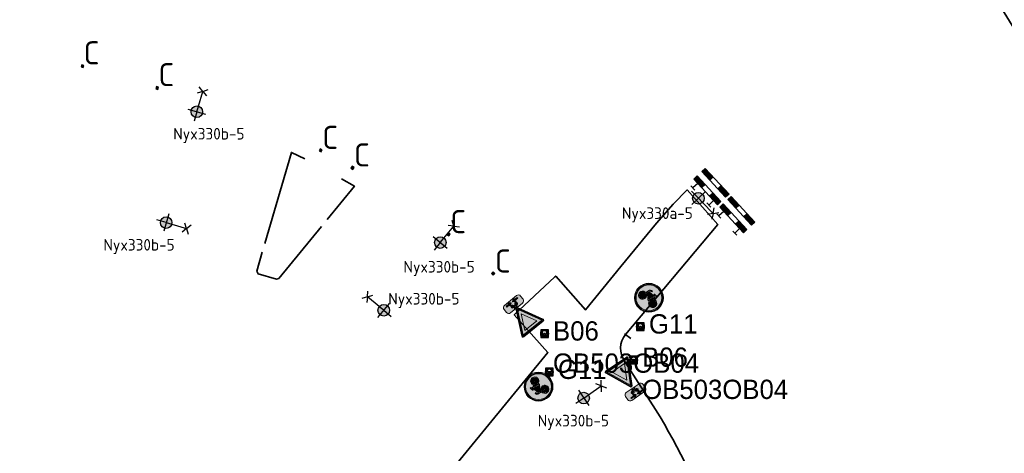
# Model space of a CAD drawing. Header units: metres. Extents: x 167358 to 169466, y 462430 to 462985.
# Tile 26 of 29: x 167724 to 167852, y 462775 to 462832. Entities that reach past the tile are written whole.
import ezdxf
from ezdxf.enums import TextEntityAlignment as Align

# ---------------------------------------------------------------- set-up
doc = ezdxf.new("R2018")
doc.units = ezdxf.units.M
doc.header["$LTSCALE"] = 0.2
for name, color, linetype, lineweight in [('N-WE-IE-MEUBILAIR_WEGMEUBILAIR_CONTAINER-S', 162, 'Continuous', 25), ('N-WE-IE-MEUBILAIR_WEGMEUBILAIR_LICHTMAST-S', 24, 'Continuous', 25), ('N-WE-IE-MEUBILAIR_WEGMEUBILAIR_VERKEERSBORD-G', 7, 'Continuous', 35), ('N-WE-IE-MEUBILAIR_WEGMEUBILAIR_VERKEERSBORD-S', 92, 'Continuous', 25), ('N-WE-IE-TERREINAFSCHEIDING_KUNSTMATIG_RASTERHEKWERK-G', 213, 'IE-TERREINAFSCHEIDING-KUNSTMATIG-OPEN', 35), ('N-WE-IE-TERREINAFSCHEIDING_KUNSTMATIG_STAAFMATHEKWERK-t18', 215, 'IE-TERREINAFSCHEIDING-KUNSTMATIG-OPEN', 35), ('N-WE-VW-VERKEERSTEKEN_BORD_B-S', 7, 'Continuous', 25), ('N-WE-VW-VERKEERSTEKEN_BORD_G-S', 7, 'Continuous', 25), ('N-WE-VW-VERKEERSTEKEN_BORD_ONDERBORD-S', 7, 'Continuous', 25)]:
    doc.layers.add(name, color=color, linetype=linetype, lineweight=lineweight)
for name, color, linetype in [('TA72_ROOD', 240, 'Continuous'), ('TB72_BORDEN', 7, 'Continuous'), ('X_uitv', 7, 'Continuous')]:
    doc.layers.add(name, color=color, linetype=linetype)
doc.layers.add('X-XX-AL-FASERENS-G', color=6, linetype='Fasegrens', lineweight=35, plot=False)
doc.styles.add('NLCS-ISO', font='NLCS-ISO.ttf')
doc.styles.add('ZURICH', font='ZURCHN.TTF')
doc.linetypes.add('Fasegrens', pattern='A,40,[132,ltypeshp.shx,S=2,R=0,X=0,Y=0],-0.2,1', length=41.2)
doc.linetypes.add('IE-TERREINAFSCHEIDING-KUNSTMATIG-OPEN', pattern='A,7,-1.5,[67,NLCS.SHX,S=0.75,R=0,X=0,Y=0],-1.5', length=10)
picture_1 = doc.add_image_def('image1.png', size_in_pixel=(1080, 776))

# ---------------------------------------------------------------- blocks, each defined once
blk = doc.blocks.new('N-SIE-WEG_VERKEERSBORD_PAAL-SO')
h = blk.add_hatch(color=256)
h.dxf.hatch_style = 1
h.paths.add_polyline_path([(-1, 0, 1), (1, 0, 1)])
h.paths.add_polyline_path([(0.8, 0, -1), (-0.8, 0, -1)], flags=16)
h = blk.add_hatch(color=256)
h.dxf.hatch_style = 1
h.paths.add_polyline_path([(0, 1), (-1, 1), (-0.8, 0.6, -0.037994), (-0.7, 0.71), (-0.77, 0.86), (-0.51, 0.86, -0.134934)])
h = blk.add_hatch(color=256)
h.dxf.hatch_style = 1
h.paths.add_polyline_path([(-0.86, 0.72), (-1, 1), (-1, 0, -0.134934), (-0.86, 0.51)])
h = blk.add_hatch(color=256)
h.dxf.hatch_style = 1
h.paths.add_polyline_path([(-0.51, -0.86), (-0.86, -0.86), (-0.86, -0.51, -0.134934), (-1, 0), (-1, -1), (0, -1, -0.134934)])
h = blk.add_hatch(color=256)
h.dxf.hatch_style = 1
h.paths.add_polyline_path([(-0.6, 0.52, 0.050318), (-0.69, 0.39), (-0.11, -0.79, 0.066661), (0.11, -0.79), (0.69, 0.39, 0.050318), (0.6, 0.52), (0, -0.69)])
h = blk.add_hatch(color=256)
h.dxf.hatch_style = 1
h.paths.add_polyline_path([(0.17, 0, 1), (-0.17, 0, 1)])
h = blk.add_hatch(color=256)
h.dxf.hatch_style = 1
h.paths.add_polyline_path([(1, 1), (0, 1, -0.134934), (0.51, 0.86), (0.77, 0.86), (0.7, 0.71, -0.037994), (0.8, 0.6)])
h = blk.add_hatch(color=256)
h.dxf.hatch_style = 1
h.paths.add_polyline_path([(1, 0, -0.134934), (0.86, -0.51), (0.86, -0.86), (0.51, -0.86, -0.134934), (0, -1), (1, -1)])
h = blk.add_hatch(color=256)
h.dxf.hatch_style = 1
h.paths.add_polyline_path([(1, 1), (0.86, 0.72), (0.86, 0.51, -0.134934), (1, 0)])
for points in [[(-1, -1), (1, -1), (1, 1), (-1, 1)], [(-0.86, -0.86), (0.86, -0.86), (0.86, 0.86), (-0.86, 0.86)]]:
    blk.add_lwpolyline(points, close=True)
at = {"flags": 128}
for points in [[(-1, 1), (0, -1), (1, 1)], [(-0.77, 0.86), (0, -0.69), (0.77, 0.86)]]:
    blk.add_lwpolyline(points, close=True, dxfattribs=at)
for radius in [1, 0.796, 0.171]:
    blk.add_circle((0, 0), radius)
at = {"lineweight": 30, "flags": 104}
blk.add_attdef('bordgegevens', text='', height=3, dxfattribs=at).set_placement((2.21, 3.21), align=Align.TOP_LEFT)
at = {"style": 'NLCS-ISO', "flags": 9}
for tag, p in [('PAAL', (2.21, -4.13)), ('LOCATIE', (2.21, -8.3))]:
    blk.add_attdef(tag, p, '', height=3, dxfattribs=at)
blk = doc.blocks.new('N-SIE-WEG_LICHTMAST_1UITHOUDER-SO')
h = blk.add_hatch(color=256)
edge = h.paths.add_edge_path()
edge.add_arc((0, 0), 1.5, 0, 360)
for p, q in [((-5.5, 0), (-6.34, 1.24)), ((-5.5, 0), (-6.34, -1.24)), ((-5.5, 0), (-4.66, 1.24)), ((-1.5, 0), (-5.5, 0)), ((-5.5, 0), (-4.66, -1.24)), ((0, 0), (-1.49, 0)), ((0, -2.42), (0, 2.33)), ((0, 0), (2.52, 0))]:
    blk.add_line(p, q)
blk.add_circle((0, 0), 1.5)
at = {"style": 'ZURICH'}
blk.add_attdef('TYPE', text='', height=3, dxfattribs=at).set_placement((6.91, 5.26), align=Align.BOTTOM_CENTER)
blk = doc.blocks.new('SIE-WEG_CONTAINER_TEGEL')
at = {"flags": 128}
blk.add_lwpolyline([(-0.15, -0.15), (0.15, -0.15), (0.15, 0.15), (-0.15, 0.15)], close=True, dxfattribs=at)
blk.add_solid([(-0.15, 0.15), (-0.15, -0.15), (0.15, 0.15), (0.15, -0.15)])
at = {"style": 'NLCS-ISO'}
blk.add_text('C', height=0.2, dxfattribs=at).set_placement((0, 0), align=Align.MIDDLE_CENTER)
blk.add_attdef('TEGEL', (0.09, 0.26), '', height=3, dxfattribs=at)
blk = doc.blocks.new('N-SVW-VERKEERSTEKEN_BORD_B06-SO')
at = {"true_color": 0xff0000}
h = blk.add_hatch(color=1, dxfattribs=at)
h.dxf.hatch_style = 1
h.paths.add_polyline_path([(-3.53, 3.13), (-0.27, -3.4, 0.284079), (0, -3.56), (0, -3.36, -0.284079), (-0.09, -3.31), (-3.35, 3.22, -0.557537), (-3.26, 3.36), (0, 3.36), (0, 3.56), (-3.26, 3.56, 0.557537)])
at = {"true_color": 0xffffff}
h = blk.add_hatch(color=7, dxfattribs=at)
h.dxf.hatch_style = 1
h.paths.add_polyline_path([(-0.09, -3.31, 0.284079), (0, -3.36), (0, -3.04), (-3.1, 3.16), (0, 3.16), (0, 3.36), (-3.26, 3.36, 0.557537), (-3.35, 3.22)])
at = {"true_color": 0xff0000}
h = blk.add_hatch(color=1, dxfattribs=at)
h.dxf.hatch_style = 1
h.paths.add_polyline_path([(0, -3.04), (0, -1.48), (-1.97, 2.46), (0, 2.46), (0, 3.16), (-3.1, 3.16)], flags=17)
h = blk.add_hatch(color=1, dxfattribs=at)
h.dxf.hatch_style = 1
h.paths.add_polyline_path([(0, 3.36), (3.26, 3.36, -0.557537), (3.35, 3.22), (0.09, -3.31, -0.284079), (0, -3.36), (0, -3.56, 0.284079), (0.27, -3.4), (3.53, 3.13, 0.557537), (3.26, 3.56), (0, 3.56)])
at = {"true_color": 0xffffff}
h = blk.add_hatch(color=7, dxfattribs=at)
h.dxf.hatch_style = 1
h.paths.add_polyline_path([(0, -3.04), (0, -3.36, 0.284079), (0.09, -3.31), (3.35, 3.22, 0.557537), (3.26, 3.36), (0, 3.36), (0, 3.16), (3.1, 3.16)])
at = {"true_color": 0xff0000}
h = blk.add_hatch(color=1, dxfattribs=at)
h.dxf.hatch_style = 1
h.paths.add_polyline_path([(0, -3.04), (3.1, 3.16), (0, 3.16), (0, 2.46), (1.97, 2.46), (0, -1.48)], flags=17)
at = {"true_color": 0xffffff}
h = blk.add_hatch(color=7, dxfattribs=at)
h.dxf.hatch_style = 1
h.paths.add_polyline_path([(0, -1.48), (1.97, 2.46), (-1.97, 2.46)])
at = {"color": 1, "lineweight": 0, "true_color": 0xff0000}
blk.add_lwpolyline([(-3.53, 3.13), (-0.27, -3.4, 0.618034), (0.27, -3.4), (3.53, 3.13, 0.557537), (3.26, 3.56), (-3.26, 3.56, 0.557537)], format="xyb", close=True, dxfattribs=at)
at = {"color": 7, "lineweight": 0, "true_color": 0xffffff}
blk.add_lwpolyline([(-3.35, 3.22), (-0.09, -3.31, 0.618034), (0.09, -3.31), (3.35, 3.22, 0.557537), (3.26, 3.36), (-3.26, 3.36, 0.557537)], format="xyb", close=True, dxfattribs=at)
for points in [[(-3.1, 3.16), (0, -3.04), (3.1, 3.16)], [(-1.97, 2.46), (0, -1.48), (1.97, 2.46)]]:
    blk.add_lwpolyline(points, close=True, dxfattribs=at)
blk = doc.blocks.new('N-SVW-VERKEERSTEKEN_BORD_ONDERBORD_OB503OB02-SO')
at = {"true_color": 0xffffff}
h = blk.add_hatch(color=7, dxfattribs=at)
h.dxf.hatch_style = 1
edge = h.paths.add_edge_path()
edge.add_line((2.75, -0.52), (2.75, 0.52))
edge.add_arc((2.02, 0.52), 0.726, 0, 90)
edge.add_line((2.02, 1.25), (-2.02, 1.25))
edge.add_arc((-2.02, 0.52), 0.726, 90, 180)
edge.add_line((-2.75, 0.52), (-2.75, -0.52))
edge.add_arc((-2.02, -0.52), 0.726, 180, 270)
edge.add_line((-2.02, -1.25), (2.02, -1.25))
edge.add_arc((2.02, -0.52), 0.726, 270, 360)
at = {"true_color": 0x191919}
h = blk.add_hatch(color=250, dxfattribs=at)
h.dxf.hatch_style = 1
h.paths.add_polyline_path([(0.37, 0.87), (0.43, 1.01), (0.52, 1.01), (0.52, 1.09), (0.23, 1.09, 1), (0.23, 1.01), (0.34, 1.01), (0.3, 0.93), (-0.37, 0.93), (-0.32, 1.05, -0.345861), (-0.26, 1.09), (-0.16, 1.09), (-0.16, 1.17), (-0.27, 1.17, 0.334348), (-0.4, 1.07), (-0.54, 0.67, 0.794265), (-0.88, -0.01, 0.4733), (-0.29, 0.11, 0.427471), (-0.47, 0.64), (-0.43, 0.76), (0.03, 0.25), (0.22, 0.25, 0.529348), (0.79, -0.05, 0.476174), (0.91, 0.54, 0.318009), (0.47, 0.66)])
h.paths.add_polyline_path([(-0.39, 0.85), (0.27, 0.85), (0.05, 0.36)], flags=16)
h.paths.add_polyline_path([(-0.5, 0.57, -0.542254), (-0.44, 0.06, -0.632638), (-0.94, 0.29, -0.479903), (-0.57, 0.59), (-0.67, 0.31, 1.053204), (-0.59, 0.28)], flags=16)
h.paths.add_polyline_path([(0.32, 0.77), (0.4, 0.62, 0.234167), (0.22, 0.33), (0.12, 0.33)], flags=16)
h.paths.add_polyline_path([(0.44, 0.55), (0.55, 0.33), (0.3, 0.33, -0.216058)], flags=16)
h.paths.add_polyline_path([(0.3, 0.25), (0.61, 0.25, 0.566151), (0.65, 0.31), (0.51, 0.58, -0.564261), (0.91, 0.25, -0.396488), (0.58, -0.01, -0.350134)], flags=16)
h = blk.add_hatch(color=250, dxfattribs=at)
h.dxf.hatch_style = 1
edge = h.paths.add_edge_path()
edge.add_arc((-0.29, -0.67), 0.0508, -55.4489, 55.3151, ccw=False)
edge.add_line((-0.26, -0.71), (-0.91, -1.17))
edge.add_arc((-0.94, -1.12), 0.0497, 163.0196, 304.618, ccw=False)
edge.add_line((-0.99, -1.11), (-0.91, -0.8))
edge.add_line((-0.91, -0.8), (-1.83, -0.8))
edge.add_line((-1.83, -0.8), (-1.83, -0.55))
edge.add_line((-1.83, -0.55), (-0.91, -0.55))
edge.add_line((-0.91, -0.55), (-0.99, -0.23))
edge.add_arc((-0.94, -0.22), 0.0509, 59.1524, 193.2055, ccw=False)
edge.add_line((-0.91, -0.18), (-0.26, -0.63))
h = blk.add_hatch(color=250, dxfattribs=at)
h.dxf.hatch_style = 1
edge = h.paths.add_edge_path()
edge.add_arc((0.29, -0.67), 0.0508, 484.6849, 595.4489)
edge.add_line((0.26, -0.71), (0.91, -1.17))
edge.add_arc((0.94, -1.12), 0.0497, 235.382, 376.9804)
edge.add_line((0.99, -1.11), (0.91, -0.8))
edge.add_line((0.91, -0.8), (1.83, -0.8))
edge.add_line((1.83, -0.8), (1.83, -0.55))
edge.add_line((1.83, -0.55), (0.91, -0.55))
edge.add_line((0.91, -0.55), (0.99, -0.23))
edge.add_arc((0.94, -0.22), 0.0509, 346.7945, 480.8476)
edge.add_line((0.91, -0.18), (0.26, -0.63))
at = {"color": 250, "lineweight": 0, "true_color": 0x191919}
for points in [[(2.75, -0.52), (2.75, 0.52, 0.414214), (2.02, 1.25), (-2.02, 1.25, 0.414214), (-2.75, 0.52), (-2.75, -0.52, 0.414214), (-2.02, -1.25), (2.02, -1.25, 0.414214)], [(0.37, 0.87), (0.43, 1.01), (0.52, 1.01), (0.52, 1.09), (0.23, 1.09, 1), (0.23, 1.01), (0.34, 1.01), (0.3, 0.93), (-0.37, 0.93), (-0.32, 1.05, -0.345861), (-0.26, 1.09), (-0.16, 1.09), (-0.16, 1.17), (-0.27, 1.17, 0.334348), (-0.4, 1.07), (-0.54, 0.67, 0.794265), (-0.88, -0.01, 0.4733), (-0.29, 0.11, 0.427471), (-0.47, 0.64), (-0.43, 0.76), (0.03, 0.25), (0.22, 0.25, 0.529348), (0.79, -0.05, 0.476174), (0.91, 0.54, 0.318009), (0.47, 0.66)], [(-0.5, 0.57, -0.542254), (-0.44, 0.06, -0.632638), (-0.94, 0.29, -0.479903), (-0.57, 0.59), (-0.67, 0.31, 1.053204), (-0.59, 0.28)], [(0.32, 0.77), (0.12, 0.33), (0.22, 0.33, -0.234167), (0.4, 0.62)], [(0.51, 0.58, -0.564261), (0.91, 0.25, -0.396488), (0.58, -0.01, -0.350134), (0.3, 0.25), (0.61, 0.25, 0.566151), (0.65, 0.31)], [(0.55, 0.33), (0.44, 0.55, 0.216058), (0.3, 0.33)], [(-1.83, -0.55), (-0.91, -0.55), (-0.99, -0.23, -0.662219), (-0.91, -0.18), (-0.26, -0.63, -0.524067), (-0.26, -0.71), (-0.91, -1.17, -0.710653), (-0.99, -1.11), (-0.91, -0.8), (-1.83, -0.8)], [(1.83, -0.55), (0.91, -0.55), (0.99, -0.23, 0.662219), (0.91, -0.18), (0.26, -0.63, 0.524067), (0.26, -0.71), (0.91, -1.17, 0.710653), (0.99, -1.11), (0.91, -0.8), (1.83, -0.8)]]:
    blk.add_lwpolyline(points, format="xyb", close=True, dxfattribs=at)
blk.add_lwpolyline([(0.27, 0.85), (-0.39, 0.85), (0.05, 0.36)], close=True, dxfattribs=at)
blk = doc.blocks.new('N-SVW-VERKEERSTEKEN_BORD_G11-SO')
at = {"true_color": 0x007dc8}
h = blk.add_hatch(color=152, dxfattribs=at)
h.dxf.hatch_style = 1
h.paths.add_polyline_path([(3.35, 0, 1), (-3.35, 0, 1)])
h.paths.add_polyline_path([(0.12, -0.62), (-1.14, 0.77), (-1.25, 0.45, -0.427471), (-0.78, -1.01, -0.4733), (-2.38, -1.32, -0.794265), (-1.45, 0.53), (-1.08, 1.61, -0.334348), (-0.72, 1.88), (-0.4, 1.88), (-0.4, 1.66), (-0.68, 1.66, 0.345861), (-0.85, 1.55), (-0.98, 1.22), (0.85, 1.22), (0.95, 1.44), (0.64, 1.44, -1), (0.64, 1.66), (1.45, 1.66), (1.45, 1.44), (1.19, 1.44), (1.02, 1.05), (1.31, 0.48, -0.318009), (2.5, 0.17, -0.476174), (2.19, -1.44, -0.529348), (0.62, -0.62)], flags=16)
h.paths.add_polyline_path([(0.15, -0.32), (-1.04, 1), (0.75, 1)], flags=0)
h.paths.add_polyline_path([(0.35, -0.39), (0.9, 0.8), (1.11, 0.39, 0.234167), (0.62, -0.39)], flags=0)
h.paths.add_polyline_path([(-1.17, -1.15, -0.632638), (-2.54, -0.5, -0.479903), (-1.53, 0.31), (-1.81, -0.47, 1.053204), (-1.6, -0.54), (-1.33, 0.24, -0.542254)], flags=0)
h.paths.add_polyline_path([(0.85, -0.62), (1.7, -0.62, 0.566151), (1.79, -0.46), (1.41, 0.28, -0.564261), (2.51, -0.63, -0.396488), (1.6, -1.34, -0.350134)], flags=0)
h.paths.add_polyline_path([(0.85, -0.39, -0.216058), (1.22, 0.18), (1.52, -0.39)], flags=0)
h = blk.add_hatch(color=152, dxfattribs=at)
h.dxf.hatch_style = 1
h.paths.add_polyline_path([(3.36, 1.15), (3.55, 1.22, 0.577878), (-2.83, 2.46), (-2.68, 2.33, -0.577878)])
at = {"true_color": 0xffffff}
h = blk.add_hatch(color=7, dxfattribs=at)
h.dxf.hatch_style = 1
h.paths.add_polyline_path([(-2.68, 2.33), (-2.53, 2.19, -0.577878), (3.17, 1.09), (3.36, 1.15, 0.577878)])
at = {"true_color": 0x007dc8}
h = blk.add_hatch(color=152, dxfattribs=at)
h.dxf.hatch_style = 1
h.paths.add_polyline_path([(-2.68, 2.33), (-2.83, 2.46, 0.180494), (-3.75, 0, 0.414214), (0, -3.75), (0, -3.55, -0.414214), (-3.55, 0, -0.180494)])
at = {"true_color": 0xffffff}
h = blk.add_hatch(color=7, dxfattribs=at)
h.dxf.hatch_style = 1
h.paths.add_polyline_path([(-3.35, 0, -0.180494), (-2.53, 2.19), (-2.68, 2.33, 0.180494), (-3.55, 0, 0.414214), (0, -3.55), (0, -3.35, -0.414214)])
h = blk.add_hatch(color=7, dxfattribs=at)
h.dxf.hatch_style = 1
h.paths.add_polyline_path([(1.02, 1.05), (1.19, 1.44), (1.45, 1.44), (1.45, 1.66), (0.64, 1.66, 1), (0.64, 1.44), (0.95, 1.44), (0.85, 1.22), (-0.98, 1.22), (-0.85, 1.55, -0.345861), (-0.68, 1.66), (-0.4, 1.66), (-0.4, 1.88), (-0.72, 1.88, 0.334348), (-1.08, 1.61), (-1.45, 0.53, 0.794265), (-2.38, -1.32, 0.4733), (-0.78, -1.01, 0.427471), (-1.25, 0.45), (-1.14, 0.77), (0.12, -0.62), (0.62, -0.62, 0.529348), (2.19, -1.44, 0.476174), (2.5, 0.17, 0.318009), (1.31, 0.48)])
h.paths.add_polyline_path([(-1.04, 1), (0.75, 1), (0.15, -0.32)], flags=16)
h.paths.add_polyline_path([(-1.33, 0.24, -0.542254), (-1.17, -1.15, -0.632638), (-2.54, -0.5, -0.479903), (-1.53, 0.31), (-1.81, -0.47, 1.053204), (-1.6, -0.54)], flags=16)
h.paths.add_polyline_path([(0.9, 0.8), (1.11, 0.39, 0.234167), (0.62, -0.39), (0.35, -0.39)], flags=16)
h.paths.add_polyline_path([(1.22, 0.18), (1.52, -0.39), (0.85, -0.39, -0.216058)], flags=16)
h.paths.add_polyline_path([(0.85, -0.62), (1.7, -0.62, 0.566151), (1.79, -0.46), (1.41, 0.28, -0.564261), (2.51, -0.63, -0.396488), (1.6, -1.34, -0.350134)], flags=16)
at = {"true_color": 0x007dc8}
h = blk.add_hatch(color=152, dxfattribs=at)
h.dxf.hatch_style = 1
h.paths.add_polyline_path([(-1.33, 0.24), (-1.6, -0.54, -1.053204), (-1.81, -0.47), (-1.53, 0.31, 0.479903), (-2.54, -0.5, 0.632638), (-1.17, -1.15, 0.542254)])
h = blk.add_hatch(color=152, dxfattribs=at)
h.dxf.hatch_style = 1
h.paths.add_polyline_path([(0.75, 1), (-1.04, 1), (0.15, -0.32)])
h = blk.add_hatch(color=152, dxfattribs=at)
h.dxf.hatch_style = 1
h.paths.add_polyline_path([(3.75, 0, 0.083022), (3.55, 1.22), (3.36, 1.15, -0.083022), (3.55, 0, -0.414214), (0, -3.55), (0, -3.75, 0.414214)])
at = {"true_color": 0xffffff}
h = blk.add_hatch(color=7, dxfattribs=at)
h.dxf.hatch_style = 1
h.paths.add_polyline_path([(3.36, 1.15), (3.17, 1.09, -0.083022), (3.35, 0, -0.414214), (0, -3.35), (0, -3.55, 0.414214), (3.55, 0, 0.083022)])
at = {"true_color": 0x007dc8}
h = blk.add_hatch(color=152, dxfattribs=at)
h.dxf.hatch_style = 1
h.paths.add_polyline_path([(1.11, 0.39), (0.9, 0.8), (0.35, -0.39), (0.62, -0.39, -0.234167)])
h = blk.add_hatch(color=152, dxfattribs=at)
h.dxf.hatch_style = 1
h.paths.add_polyline_path([(2.51, -0.63, 0.564261), (1.41, 0.28), (1.79, -0.46, -0.566151), (1.7, -0.62), (0.85, -0.62, 0.350134), (1.6, -1.34, 0.396488)])
h = blk.add_hatch(color=152, dxfattribs=at)
h.dxf.hatch_style = 1
h.paths.add_polyline_path([(1.22, 0.18, 0.216058), (0.85, -0.39), (1.52, -0.39)])
at = {"color": 7, "lineweight": 0, "true_color": 0xffffff}
for points in [[(1.02, 1.05), (1.19, 1.44), (1.45, 1.44), (1.45, 1.66), (0.64, 1.66, 1), (0.64, 1.44), (0.95, 1.44), (0.85, 1.22), (-0.98, 1.22), (-0.85, 1.55, -0.345861), (-0.68, 1.66), (-0.4, 1.66), (-0.4, 1.88), (-0.72, 1.88, 0.334348), (-1.08, 1.61), (-1.45, 0.53, 0.794265), (-2.38, -1.32, 0.4733), (-0.78, -1.01, 0.427471), (-1.25, 0.45), (-1.14, 0.77), (0.12, -0.62), (0.62, -0.62, 0.529348), (2.19, -1.44, 0.476174), (2.5, 0.17, 0.318009), (1.31, 0.48)], [(-1.33, 0.24, -0.542254), (-1.17, -1.15, -0.632638), (-2.54, -0.5, -0.479903), (-1.53, 0.31), (-1.81, -0.47, 1.053204), (-1.6, -0.54)], [(0.9, 0.8), (0.35, -0.39), (0.62, -0.39, -0.234167), (1.11, 0.39)], [(1.41, 0.28, -0.564261), (2.51, -0.63, -0.396488), (1.6, -1.34, -0.350134), (0.85, -0.62), (1.7, -0.62, 0.566151), (1.79, -0.46)], [(1.52, -0.39), (1.22, 0.18, 0.216058), (0.85, -0.39)]]:
    blk.add_lwpolyline(points, format="xyb", close=True, dxfattribs=at)
blk.add_lwpolyline([(0.75, 1), (-1.04, 1), (0.15, -0.32)], close=True, dxfattribs=at)
at = {"color": 152, "lineweight": 0, "true_color": 0x007dc8}
blk.add_circle((0, 0), 3.75, dxfattribs=at)
at = {"color": 7, "lineweight": 0, "true_color": 0xffffff}
for radius in [3.55, 3.35]:
    blk.add_circle((0, 0), radius, dxfattribs=at)
blk = doc.blocks.new('bm14')
at = {"layer": 'TA72_ROOD'}
for p, q in [((0.185, 0.723), (0.185, 0.572)), ((0.563, 0.723), (0.563, 0.572)), ((0.185, 0.367), (0.185, 0.216)), ((0.563, 0.367), (0.563, 0.216))]:
    blk.add_line(p, q, dxfattribs=at)
for points in [[(-0.192, 0.723), (0.185, 0.723), (-0.192, 0.572), (0.185, 0.572)], [(0.563, 0.723), (0.941, 0.723), (0.563, 0.572), (0.941, 0.572)], [(-0.192, 0.367), (0.185, 0.367), (-0.192, 0.216), (0.185, 0.216)], [(0.563, 0.367), (0.941, 0.367), (0.563, 0.216), (0.941, 0.216)]]:
    blk.add_solid(points, dxfattribs=at)
at = {"layer": 'TB72_BORDEN'}
for p, q in [((-0.192, 0.723), (0.941, 0.723)), ((-0.192, 0.723), (-0.192, 0.572)), ((0.941, 0.723), (0.941, 0.572)), ((-0.192, 0.572), (0.941, 0.572)), ((-0.192, 0.367), (0.941, 0.367)), ((-0.192, 0.367), (-0.192, 0.216)), ((0.941, 0.367), (0.941, 0.216)), ((-0.192, 0.216), (0.941, 0.216)), ((-0.093, 0), (0.093, 0)), ((-0.004, 0.216), (-0.004, 0)), ((0.752, 0.216), (0.752, 0)), ((0.663, 0), (0.848, 0))]:
    blk.add_line(p, q, dxfattribs=at)

msp = doc.modelspace()

# ---------------------------------------------------------------- linework, layer by layer
at = {"layer": 'N-WE-IE-MEUBILAIR_WEGMEUBILAIR_VERKEERSBORD-G', "ltscale": 0.2}
msp.add_lwpolyline([(167802.74, 462790.85), (167803.54, 462790.24)], dxfattribs=at)
at = {"layer": 'N-WE-IE-TERREINAFSCHEIDING_KUNSTMATIG_RASTERHEKWERK-G', "flags": 128}
for points in [[(167761.23, 462813.52), (167759.5, 462814.36), (167756.05, 462802.56)], [(167764.16, 462805.67), (167767.69, 462809.96), (167766.02, 462810.95)], [(167755.72, 462801.41), (167755, 462798.95), (167755.18, 462798.62), (167757.58, 462797.92), (167757.87, 462798.01), (167763.4, 462804.74)]]:
    msp.add_lwpolyline(points, dxfattribs=at)
at = {"layer": 'X-XX-AL-FASERENS-G', "flags": 128}
msp.add_lwpolyline([(167820.82, 462693.31), (167819.72, 462700.17), (167826.67, 462713.19), (167829.09, 462712.87, 0.050044), (167841.45, 462712.69), (167870.55, 462715.32), (167870.2, 462721.2), (167840.93, 462718.69, -0.033968), (167833.35, 462718.55), (167833.25, 462716.43), (167829.53, 462716.66, -0.437956), (167827.2, 462720.12), (167827.98, 462724.29, 0.088551), (167827.09, 462736.48, 0.043449), (167824.01, 462744.33, -0.019548), (167814.7, 462765.1, 0.039205), (167806.77, 462781.06), (167802.73, 462787.31, -0.33661), (167802.86, 462790.75), (167814.82, 462805), (167810.87, 462809.49), (167809.05, 462807.65), (167806.88, 462805.17), (167802.27, 462799.56), (167797.66, 462793.95), (167793.81, 462798.33), (167793.7, 462798.22), (167788.42, 462793.31), (167792.78, 462788.41), (167769.02, 462759.49), (167763.9, 462761.93), (167760.85, 462762.98), (167758.62, 462756.62), (167764.57, 462754.07), (167748.92, 462735.06), (167748.99, 462735.14), (167707.33, 462761.45), (167667.12, 462776.97), (167625.21, 462786.62), (167568.37, 462797.94), (167548.87, 462798.02), (167502.78, 462800.25), (167495.04, 462800.46), (167495.06, 462800.64), (167465.1, 462804.47), (167419.05, 462802.53), (167418.97, 462802.59), (167418.71, 462803.4), (167417.12, 462811.11), (167417.88, 462811.05), (167419.16, 462810.62), (167420.23, 462813.79), (167418.8, 462814.44), (167414.49, 462815.76), (167411.58, 462817.55), (167410.26, 462819.28), (167412.71, 462819.89), (167428.97, 462815.22), (167441.99, 462815.55), (167441.78, 462876.84), (167444.27, 462883.35), (167444.27, 462883.35), (167447.22, 462923.6), (167571.06, 462909.85), (167795.28, 462857.65), (167820.19, 462847.16), (167840.77, 462850.75), (167854.96, 462827.63), (167854.96, 462827.63), (167857.51, 462818.79), (167857.51, 462818.79), (167894.96, 462737.63), (167901.93, 462724.78), (167904.21, 462716.78), (167904.2, 462715.35), (167890.08, 462714.28), (167888.94, 462703.45), (167879.39, 462698.31), (167874.87, 462688.46), (167871.79, 462680.97), (167824.38, 462692.1)], format="xyb", close=True, dxfattribs=at)

# ---------------------------------------------------------------- block references
at = {"layer": 'N-WE-IE-MEUBILAIR_WEGMEUBILAIR_CONTAINER-S'}
ref = msp.add_blockref('SIE-WEG_CONTAINER_TEGEL', (167732.4, 462825.53), dxfattribs=dict(at, rotation=343.7370351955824))
ref.add_attrib('TEGEL', 'C', (167732.55, 462825.76), dxfattribs={"layer": '0', "height": 3, "style": 'NLCS-ISO'})
ref = msp.add_blockref('SIE-WEG_CONTAINER_TEGEL', (167732.4, 462825.53), dxfattribs=dict(at, rotation=343.7370351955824))
ref.add_attrib('TEGEL', 'C', (167732.55, 462825.76), dxfattribs={"layer": '0', "height": 3, "style": 'NLCS-ISO'})
ref = msp.add_blockref('SIE-WEG_CONTAINER_TEGEL', (167742.09, 462822.71), dxfattribs=dict(at, rotation=343.7370351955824))
ref.add_attrib('TEGEL', 'C', (167742.25, 462822.93), dxfattribs={"layer": '0', "height": 3, "style": 'NLCS-ISO'})
ref = msp.add_blockref('SIE-WEG_CONTAINER_TEGEL', (167742.09, 462822.71), dxfattribs=dict(at, rotation=343.7370351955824))
ref.add_attrib('TEGEL', 'C', (167742.25, 462822.93), dxfattribs={"layer": '0', "height": 3, "style": 'NLCS-ISO'})
ref = msp.add_blockref('SIE-WEG_CONTAINER_TEGEL', (167763.31, 462814.61), dxfattribs=dict(at, rotation=332.6491753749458))
ref.add_attrib('TEGEL', 'C', (167763.51, 462814.8), dxfattribs={"layer": '0', "height": 3, "style": 'NLCS-ISO'})
ref = msp.add_blockref('SIE-WEG_CONTAINER_TEGEL', (167763.31, 462814.61), dxfattribs=dict(at, rotation=332.6491753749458))
ref.add_attrib('TEGEL', 'C', (167763.51, 462814.8), dxfattribs={"layer": '0', "height": 3, "style": 'NLCS-ISO'})
ref = msp.add_blockref('SIE-WEG_CONTAINER_TEGEL', (167767.43, 462812.35), dxfattribs=dict(at, rotation=329.8117686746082))
ref.add_attrib('TEGEL', 'C', (167767.63, 462812.53), dxfattribs={"layer": '0', "height": 3, "style": 'NLCS-ISO'})
ref = msp.add_blockref('SIE-WEG_CONTAINER_TEGEL', (167767.43, 462812.35), dxfattribs=dict(at, rotation=329.8117686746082))
ref.add_attrib('TEGEL', 'C', (167767.63, 462812.53), dxfattribs={"layer": '0', "height": 3, "style": 'NLCS-ISO'})
ref = msp.add_blockref('SIE-WEG_CONTAINER_TEGEL', (167779.89, 462803.74), dxfattribs=dict(at, rotation=320.9284255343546))
ref.add_attrib('TEGEL', 'C', (167780.12, 462803.88), dxfattribs={"layer": '0', "height": 3, "style": 'NLCS-ISO'})
ref = msp.add_blockref('SIE-WEG_CONTAINER_TEGEL', (167779.89, 462803.74), dxfattribs=dict(at, rotation=320.9284255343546))
ref.add_attrib('TEGEL', 'C', (167780.12, 462803.88), dxfattribs={"layer": '0', "height": 3, "style": 'NLCS-ISO'})
ref = msp.add_blockref('SIE-WEG_CONTAINER_TEGEL', (167785.67, 462798.65), dxfattribs=dict(at, rotation=316.3386443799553))
ref.add_attrib('TEGEL', 'C', (167785.91, 462798.78), dxfattribs={"layer": '0', "height": 3, "style": 'NLCS-ISO'})
ref = msp.add_blockref('SIE-WEG_CONTAINER_TEGEL', (167785.67, 462798.65), dxfattribs=dict(at, rotation=316.3386443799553))
ref.add_attrib('TEGEL', 'C', (167785.91, 462798.78), dxfattribs={"layer": '0', "height": 3, "style": 'NLCS-ISO'})
at = {"layer": 'N-WE-IE-MEUBILAIR_WEGMEUBILAIR_LICHTMAST-S'}
ref = msp.add_blockref('N-SIE-WEG_LICHTMAST_1UITHOUDER-SO', (167747.24, 462819.62), dxfattribs=dict(at, xscale=0.5, yscale=0.5, zscale=0.5, rotation=253.7370352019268))
ref.add_attrib('TYPE', 'Nyx330b-5', dxfattribs={"layer": '0', "height": 1.5, "style": 'NLCS-ISO'}).set_placement((167748.79, 462815.57), align=Align.BOTTOM_CENTER)
ref = msp.add_blockref('N-SIE-WEG_LICHTMAST_1UITHOUDER-SO', (167812.31, 462808.41), dxfattribs=dict(at, xscale=0.5, yscale=0.5, zscale=0.5, rotation=134.3312609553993))
ref.add_attrib('TYPE', 'Nyx330a-5', dxfattribs={"layer": '0', "height": 1.5, "style": 'NLCS-ISO'}).set_placement((167806.99, 462805.28), align=Align.BOTTOM_CENTER)
ref = msp.add_blockref('N-SIE-WEG_LICHTMAST_1UITHOUDER-SO', (167743.26, 462805.25), dxfattribs=dict(at, xscale=0.5, yscale=0.5, zscale=0.5, rotation=163.7370351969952))
ref.add_attrib('TYPE', 'Nyx330b-5', dxfattribs={"layer": '0', "height": 1.5, "style": 'NLCS-ISO'}).set_placement((167739.73, 462801.18), align=Align.BOTTOM_CENTER)
ref = msp.add_blockref('N-SIE-WEG_LICHTMAST_1UITHOUDER-SO', (167778.83, 462802.67), dxfattribs=dict(at, xscale=0.5, yscale=0.5, zscale=0.5, rotation=230.5965617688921))
ref.add_attrib('TYPE', 'Nyx330b-5', dxfattribs={"layer": '0', "height": 1.5, "style": 'NLCS-ISO'}).set_placement((167778.67, 462798.33), align=Align.BOTTOM_CENTER)
ref = msp.add_blockref('N-SIE-WEG_LICHTMAST_1UITHOUDER-SO', (167771.49, 462793.89), dxfattribs=dict(at, xscale=0.5, yscale=0.5, zscale=0.5, rotation=320.568511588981))
ref.add_attrib('TYPE', 'Nyx330b-5', dxfattribs={"layer": '0', "height": 1.5, "style": 'NLCS-ISO'}).set_placement((167776.69, 462794.19), align=Align.BOTTOM_CENTER)
ref = msp.add_blockref('N-SIE-WEG_LICHTMAST_1UITHOUDER-SO', (167797.43, 462782.53), dxfattribs=dict(at, xscale=0.5, yscale=0.5, zscale=0.5, rotation=214.7630850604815))
ref.add_attrib('TYPE', 'Nyx330b-5', dxfattribs={"layer": '0', "height": 1.5, "style": 'NLCS-ISO'}).set_placement((167796.09, 462778.4), align=Align.BOTTOM_CENTER)
at = {"layer": 'N-WE-IE-MEUBILAIR_WEGMEUBILAIR_VERKEERSBORD-S'}
ref = msp.add_blockref('N-SIE-WEG_VERKEERSBORD_PAAL-SO', (167804.8, 462791.77), dxfattribs=dict(at, xscale=0.5, yscale=0.5, zscale=0.5))
lines = msp.add_mtext('G11', dxfattribs={"layer": '0', "insert": (167805.9, 462793.38), "char_height": 2.5, "attachment_point": 1})
ref.add_attrib('bordgegevens', '', (167805.9, 462793.38), dxfattribs={"flags": 104}).embed_mtext(lines)
ref = msp.add_blockref('N-SIE-WEG_VERKEERSBORD_PAAL-SO', (167792.35, 462790.86), dxfattribs=dict(at, xscale=0.5, yscale=0.5, zscale=0.5))
lines = msp.add_mtext('B06\\POB503OB04', dxfattribs={"layer": '0', "insert": (167793.45, 462792.47), "char_height": 2.5, "attachment_point": 1})
ref.add_attrib('bordgegevens', '', (167793.45, 462792.47), dxfattribs={"flags": 104}).embed_mtext(lines)
ref = msp.add_blockref('N-SIE-WEG_VERKEERSBORD_PAAL-SO', (167803.91, 462787.46), dxfattribs=dict(at, xscale=0.5, yscale=0.5, zscale=0.5))
lines = msp.add_mtext('B06\\POB503OB04', dxfattribs={"layer": '0', "insert": (167805.01, 462789.07), "char_height": 2.5, "attachment_point": 1})
ref.add_attrib('bordgegevens', '', (167805.01, 462789.07), dxfattribs={"flags": 104}).embed_mtext(lines)
ref = msp.add_blockref('N-SIE-WEG_VERKEERSBORD_PAAL-SO', (167792.98, 462785.9), dxfattribs=dict(at, xscale=0.5, yscale=0.5, zscale=0.5))
lines = msp.add_mtext('G11', dxfattribs={"layer": '0', "insert": (167794.09, 462787.5), "char_height": 2.5, "attachment_point": 1})
ref.add_attrib('bordgegevens', '', (167794.09, 462787.5), dxfattribs={"flags": 104}).embed_mtext(lines)
at = {"layer": 'N-WE-IE-TERREINAFSCHEIDING_KUNSTMATIG_STAAFMATHEKWERK-t18', "xscale": 4, "yscale": 4, "zscale": 2, "rotation": 312.9274299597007}
for p in [(167811.61, 462809.74), (167814.98, 462806.11)]:
    msp.add_blockref('bm14', p, dxfattribs=at)
at = {"layer": 'N-WE-VW-VERKEERSTEKEN_BORD_B-S', "ltscale": 0.2, "xscale": 0.4999999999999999, "yscale": 0.4999999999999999, "zscale": 0.4999999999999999}
for p, rotation in [((167789.8, 462792.86), 218.9391041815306), ((167802.63, 462785.44), 34.39805139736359)]:
    msp.add_blockref('N-SVW-VERKEERSTEKEN_BORD_B06-SO', p, dxfattribs=dict(at, rotation=rotation))
at = {"layer": 'N-WE-VW-VERKEERSTEKEN_BORD_G-S', "ltscale": 0.2, "xscale": 0.5, "yscale": 0.5, "zscale": 0.5}
for p, rotation in [((167805.9, 462795.52), 320.7055112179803), ((167791.57, 462784), 140.7055112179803)]:
    msp.add_blockref('N-SVW-VERKEERSTEKEN_BORD_G11-SO', p, dxfattribs=dict(at, rotation=rotation))
at = {"layer": 'N-WE-VW-VERKEERSTEKEN_BORD_ONDERBORD-S', "ltscale": 0.2, "xscale": 0.4999999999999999, "yscale": 0.4999999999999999, "zscale": 0.4999999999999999}
for p, rotation in [((167788.33, 462794.68), 218.9391041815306), ((167804.15, 462783.3), 34.39805139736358)]:
    msp.add_blockref('N-SVW-VERKEERSTEKEN_BORD_ONDERBORD_OB503OB02-SO', p, dxfattribs=dict(at, rotation=rotation))

# ---------------------------------------------------------------- pictures from other files: only their frames are drawn
at = {"layer": 'X_uitv'}
image = msp.add_image(picture_1, insert=(167358.17, 462528.04), size_in_units=(577.77, 415.14), rotation=0.00819, dxfattribs=at)
image.dxf.flags = 7

doc.saveas('drawing.dxf')
